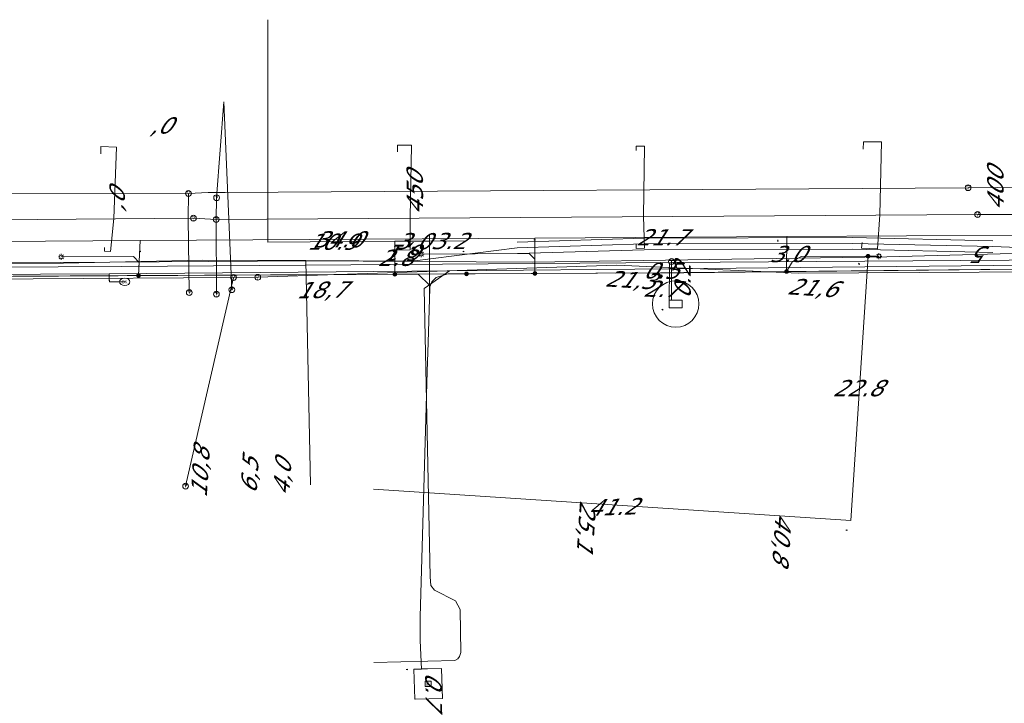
# Model space of a CAD drawing. Header units: metres. Extents: x 124576 to 133557, y 395865 to 402386.
# Tile 204 of 256: x 127445 to 127530, y 401808 to 401867. Entities that reach past the tile are written whole.
import ezdxf
from ezdxf.enums import TextEntityAlignment as Align

# ---------------------------------------------------------------- set-up
doc = ezdxf.new("R2010")
doc.units = ezdxf.units.M
doc.header["$MEASUREMENT"] = 0
for name, color, linetype, lineweight, true_color in [('LG_Datatransport_KPN_BV', 3, 'Continuous', 13, 0x00ff00), ('LG_Datatransport_Tele2_Nederland_BV', 3, 'Continuous', 13, 0x00ff00), ('LG_Gas_Hoge_Druk', 7, 'Continuous', 13, 0xff9b00), ('LG_Gas_Hoge_Druk_Enexis_Netbeheer_BV', 7, 'Continuous', 13, 0xff9b00), ('LG_Gas_Hoge_Druk_P_Enexis_Netbeheer_BV', 7, 'Continuous', 13, 0xff9b00), ('LG_Gas_Lage_Druk', 7, 'Continuous', 13, 0xffdc7d), ('LG_Gas_Lage_Druk_P_Enexis_Netbeheer_BV', 7, 'Continuous', 13, 0xffdc7d), ('LG_Laag_Spanning', 7, 'Continuous', 13, 0x960000), ('LG_Laag_Spanning_Enexis_Netbeheer_BV', 7, 'Continuous', 13, 0x960000), ('LG_Midden_Spanning', 7, 'Continuous', 13, 0xd20000), ('LG_Midden_Spanning_Enexis_Netbeheer_BV', 7, 'Continuous', 13, 0xd20000), ('LG_Riool_Vrij_Verval_Gemeente_Tilburg_Ruimtelijke_Uitvoering', 7, 'Continuous', 13, 0xca00a0), ('LG_unet-4_Brabant_Water', 5, 'Continuous', 13, 0x0000ff)]:
    doc.layers.add(name, color=color, linetype=linetype, lineweight=lineweight, true_color=true_color)
for name, color, linetype, lineweight in [('LG_Datatransport_P_KPN_BV', 7, 'Continuous', 0), ('LG_Laag_Spanning_P_Enexis_Netbeheer_BV', 7, 'Continuous', 0), ('LG_Midden_Spanning_P_Enexis_Netbeheer_BV', 7, 'Continuous', 0), ('LG_n00003_Spitters_Electrotechniek_BV', 7, 'Continuous', 13), ('LG_Riool_Vrij_Verval_P_Gemeente_Tilburg_Ruimtelijke_Uitvoering', 7, 'Continuous', 0), ('LG_unet-4_P_Brabant_Water', 7, 'Continuous', 0), ('MV_Datatransport', 7, 'Continuous', 0), ('MV_Gas_Hoge_Druk', 7, 'Continuous', 0), ('MV_Gas_Hoge_Druk_lijn', 7, 'Continuous', 0), ('MV_Gas_Hoge_Druk_pijl', 7, 'Continuous', 0), ('MV_Laag_Spanning', 7, 'Continuous', 0), ('MV_Laag_Spanning_lijn', 7, 'Continuous', 0), ('MV_Laag_Spanning_pijl', 7, 'Continuous', 0), ('MV_Midden_Spanning', 7, 'Continuous', 0), ('MV_Midden_Spanning_lijn', 7, 'Continuous', 0), ('MV_Midden_Spanning_pijl', 7, 'Continuous', 0), ('MV_unet-4', 7, 'Continuous', 0)]:
    doc.layers.add(name, color=color, linetype=linetype, lineweight=lineweight)
doc.styles.add('Klic_Annotatie', font='verdanai.ttf', dxfattribs={"oblique": 20, "height": 1.4})
doc.styles.add('Style-Arial', font='arial.ttf')
doc.styles.add('Style-Arial Narrow', font='ARIALN.TTF')

# ---------------------------------------------------------------- blocks, each defined once
blk = doc.blocks.new('Mof')
at = {"layer": 'LG_Laag_Spanning_P_Enexis_Netbeheer_BV'}
h = blk.add_hatch(color=256, dxfattribs=at)
edge = h.paths.add_edge_path()
edge.add_arc((0, 0), 2, 0, 360)
blk = doc.blocks.new('Mof_1')
at = {"layer": 'LG_Midden_Spanning_P_Enexis_Netbeheer_BV'}
h = blk.add_hatch(color=256, dxfattribs=at)
edge = h.paths.add_edge_path()
edge.add_arc((0, 0), 2, 0, 360)
blk = doc.blocks.new('Streetlight')
at = {"layer": 'LG_Laag_Spanning_P_Enexis_Netbeheer_BV'}
for p, q in [((-1.77, 1.77), (-1.06, 1.06)), ((0, 2.5), (0, 1.5)), ((1.77, 1.77), (1.06, 1.06)), ((-1.06, -1.06), (-1.77, -1.77)), ((0, -1.5), (0, -2.5)), ((1.06, -1.06), (1.77, -1.77))]:
    blk.add_line(p, q, dxfattribs=at)
at = {"layer": 'LG_Laag_Spanning_P_Enexis_Netbeheer_BV', "flags": 128}
for points in [[(-2.5, 0), (-1.5, 0)], [(1.5, 0), (2.5, 0)]]:
    blk.add_lwpolyline(points, dxfattribs=at)
at = {"layer": 'LG_Laag_Spanning_P_Enexis_Netbeheer_BV'}
blk.add_circle((0, 0), 1.5, dxfattribs=at)
blk = doc.blocks.new('Tstuk_1')
at = {"layer": 'LG_Gas_Hoge_Druk_P_Enexis_Netbeheer_BV'}
for p, q in [((-2.28, 1.77), (2.28, 1.77)), ((0, -1.77), (0, 1.77))]:
    blk.add_line(p, q, dxfattribs=at)
blk.add_circle((0, 0.73), 2.5, dxfattribs=at)
blk = doc.blocks.new('Afsluiter_1')
at = {"layer": 'LG_Gas_Hoge_Druk_P_Enexis_Netbeheer_BV'}
blk.add_line((0, -2.5), (0, 2.5), dxfattribs=at)
at = {"layer": 'LG_Gas_Hoge_Druk_P_Enexis_Netbeheer_BV', "extrusion": (0, 0, -1)}
blk.add_solid([(0.25, 2.5), (-0.25, 2.5), (0.25, -2.5), (-0.25, -2.5)], dxfattribs=at)
blk = doc.blocks.new('m_pijl')
at = {"layer": 'MV_Laag_Spanning_pijl'}
blk.add_hatch(color=7, dxfattribs=at).paths.add_polyline_path([(-1, -0.33), (-1, 0), (-1, 0.33), (0, 0)])
at = {"layer": 'MV_Laag_Spanning_pijl', "flags": 128}
blk.add_lwpolyline([(-1, 0), (-1, 0.33), (0, 0), (-1, -0.33), (-1, 0)], close=True, dxfattribs=at)
blk = doc.blocks.new('m_pijl_1')
at = {"layer": 'MV_Midden_Spanning_pijl'}
blk.add_hatch(color=7, dxfattribs=at).paths.add_polyline_path([(-1, -0.33), (-1, 0), (-1, 0.33), (0, 0)])
at = {"layer": 'MV_Midden_Spanning_pijl', "flags": 128}
blk.add_lwpolyline([(-1, 0), (-1, 0.33), (0, 0), (-1, -0.33), (-1, 0)], close=True, dxfattribs=at)
blk = doc.blocks.new('m_pijl_3')
at = {"layer": 'MV_Gas_Hoge_Druk_pijl'}
blk.add_hatch(color=7, dxfattribs=at).paths.add_polyline_path([(-1, -0.33), (-1, 0), (-1, 0.33), (0, 0)])
at = {"layer": 'MV_Gas_Hoge_Druk_pijl', "flags": 128}
blk.add_lwpolyline([(-1, 0), (-1, 0.33), (0, 0), (-1, -0.33), (-1, 0)], close=True, dxfattribs=at)
blk = doc.blocks.new('Klantstation')
at = {"layer": 'LG_Laag_Spanning_P_Enexis_Netbeheer_BV', "flags": 128}
blk.add_lwpolyline([(-2.5, -2.31), (2.5, -2.31), (2.5, 2.31), (-2.5, 2.31), (-2.5, -2.31)], close=True, dxfattribs=at)
at = {"layer": 'LG_Laag_Spanning_P_Enexis_Netbeheer_BV', "color": 7, "linetype": 'Continuous', "style": 'Style-Arial Narrow'}
blk.add_text('K', height=3.5, dxfattribs=at).set_placement((0, 0), align=Align.MIDDLE_CENTER)
blk = doc.blocks.new('Klantstation_1')
at = {"layer": 'LG_Midden_Spanning_P_Enexis_Netbeheer_BV', "flags": 128}
blk.add_lwpolyline([(-2.5, -2.31), (2.5, -2.31), (2.5, 2.31), (-2.5, 2.31), (-2.5, -2.31)], close=True, dxfattribs=at)
at = {"layer": 'LG_Midden_Spanning_P_Enexis_Netbeheer_BV', "color": 7, "linetype": 'Continuous', "style": 'Style-Arial Narrow'}
blk.add_text('K', height=3.5, dxfattribs=at).set_placement((0, 0), align=Align.MIDDLE_CENTER)
blk = doc.blocks.new('FireHydrant')
at = {"layer": 'LG_unet-4_P_Brabant_Water'}
blk.add_ellipse((0, 0), major_axis=(4.45, 0), ratio=0.727642, dxfattribs=at)
at = {"layer": 'LG_unet-4_P_Brabant_Water', "style": 'Style-Arial'}
blk.add_text('BK', height=2.5, dxfattribs=at).set_placement((0, 0), align=Align.MIDDLE_CENTER)
blk = doc.blocks.new('Afsluiter_2')
at = {"layer": 'LG_unet-4_P_Brabant_Water'}
blk.add_line((0, -2.5), (0, 2.5), dxfattribs=at)
blk.add_solid([(-0.25, 2.5), (0.25, 2.5), (-0.25, -2.5), (0.25, -2.5)], dxfattribs=at)
blk = doc.blocks.new('Onbekend_2')
at = {"layer": 'LG_Riool_Vrij_Verval_P_Gemeente_Tilburg_Ruimtelijke_Uitvoering'}
blk.add_hatch(color=256, dxfattribs=at).paths.add_polyline_path([(-0.25, -1.07, -0.262633), (0.23, 0.15), (0.59, 0.47, 0.379827), (0.7, 1.26), (0.69, 1.26, 0.228508), (-0.03, 1.53), (-0.03, 1.52, 0.459053), (-0.82, 0.79), (-1.29, 0.85, -0.414214), (-0.08, 2, -0.243799), (1.09, 1.52, -0.379827), (0.9, 0.11), (0.54, -0.2, 0.262633), (0.23, -1.08), (-0.17, -1.07)])
blk.add_circle((0, 0), 2.5, dxfattribs=at)
at = {"layer": 'LG_Riool_Vrij_Verval_P_Gemeente_Tilburg_Ruimtelijke_Uitvoering', "extrusion": (0, 0, -1)}
blk.add_solid([(0.34, -2.06), (-0.21, -2.06), (0.34, -1.51), (-0.21, -1.51)], dxfattribs=at)
blk = doc.blocks.new('Onbekend_3')
at = {"layer": 'LG_Datatransport_P_KPN_BV'}
blk.add_hatch(color=256, dxfattribs=at).paths.add_polyline_path([(-0.25, -1.07, -0.262633), (0.23, 0.15), (0.59, 0.47, 0.379827), (0.7, 1.26), (0.69, 1.26, 0.228508), (-0.03, 1.53), (-0.03, 1.52, 0.459053), (-0.82, 0.79), (-1.29, 0.85, -0.414214), (-0.08, 2, -0.243799), (1.09, 1.52, -0.379827), (0.9, 0.11), (0.54, -0.2, 0.262633), (0.23, -1.08), (-0.17, -1.07)])
blk.add_circle((0, 0), 2.5, dxfattribs=at)
at = {"layer": 'LG_Datatransport_P_KPN_BV', "extrusion": (0, 0, -1)}
blk.add_solid([(0.34, -2.06), (-0.21, -2.06), (0.34, -1.51), (-0.21, -1.51)], dxfattribs=at)

msp = doc.modelspace()

# ---------------------------------------------------------------- linework, layer by layer
at = {"layer": 'LG_Datatransport_KPN_BV'}
for p, q in [((127463.128, 401844.768), (127458.995, 401826.798)), ((127465.21, 401844.782), (127463.128, 401844.768))]:
    msp.add_line(p, q, dxfattribs=at)
at = {"layer": 'LG_Datatransport_KPN_BV', "flags": 128}
for points in [[(127463.128, 401844.768), (127428.573, 401844.541), (127403.874, 401845.088), (127402.964, 401845.792), (127381.78, 401845.621), (127378.202, 401845.73), (127376.156, 401845.048), (127299.089, 401843.686)], [(127568.814, 401845.466), (127511.804, 401845.14), (127496.116, 401845.82), (127465.21, 401844.782)]]:
    msp.add_lwpolyline(points, dxfattribs=at)
at = {"layer": 'LG_Datatransport_Tele2_Nederland_BV', "flags": 128}
msp.add_lwpolyline([(127419.477, 401845.888), (127448.259, 401846.063), (127469.401, 401846.198), (127488.911, 401846.087), (127519.399, 401846.551), (127535.682, 401846.985), (127542.408, 401847.001)], dxfattribs=at)
at = {"layer": 'LG_Gas_Hoge_Druk', "flags": 128}
msp.add_lwpolyline([(127501.754, 401842.165), (127501.755, 401842.165), (127501.757, 401842.165), (127501.758, 401842.166), (127501.759, 401842.166), (127501.76, 401842.167), (127501.761, 401842.168), (127501.762, 401842.169), (127501.763, 401842.17), (127501.763, 401842.171), (127501.764, 401842.172), (127501.764, 401842.173), (127501.764, 401842.175), (127501.778, 401842.815), (127501.778, 401842.816), (127501.778, 401842.817), (127501.777, 401842.819), (127501.777, 401842.82), (127501.776, 401842.821), (127501.775, 401842.822), (127501.774, 401842.823), (127501.773, 401842.823), (127501.772, 401842.824), (127501.771, 401842.824), (127501.77, 401842.825), (127501.769, 401842.825), (127501.768, 401842.825), (127500.657, 401842.82), (127500.656, 401842.82), (127500.654, 401842.82), (127500.653, 401842.819), (127500.652, 401842.819), (127500.651, 401842.818), (127500.65, 401842.817), (127500.649, 401842.816), (127500.648, 401842.815), (127500.648, 401842.814), (127500.647, 401842.813), (127500.647, 401842.812), (127500.647, 401842.81), (127500.641, 401842.161), (127500.641, 401842.16), (127500.641, 401842.159), (127500.642, 401842.157), (127500.642, 401842.156), (127500.643, 401842.155), (127500.644, 401842.154), (127500.645, 401842.153), (127500.646, 401842.153), (127500.647, 401842.152), (127500.648, 401842.152), (127500.649, 401842.151), (127500.65, 401842.151), (127500.651, 401842.151), (127501.754, 401842.165)], dxfattribs=at)
at = {"layer": 'LG_Gas_Hoge_Druk_Enexis_Netbeheer_BV'}
for p, q in [((127500.853, 401845.556), (127500.849, 401846.066)), ((127500.844, 401842.811), (127500.853, 401845.556))]:
    msp.add_line(p, q, dxfattribs=at)
at = {"layer": 'LG_Gas_Hoge_Druk_Enexis_Netbeheer_BV', "flags": 128}
for points in [[(127500.849, 401846.066), (127500.901, 401846.066), (127542.361, 401846.335), (127547.941, 401847.217), (127554.728, 401847.42), (127560.648, 401846.787), (127612.648, 401846.857), (127665, 401847.233), (127713.656, 401847.517), (127759.419, 401847.841), (127763.595, 401847.75), (127816.124, 401848.129), (127864.468, 401848.047), (127896.189, 401848.399), (127897.226, 401848.41), (127898.302, 401848.417)], [(127363.191, 401845.201), (127393.253, 401845.385), (127453.501, 401845.714), (127500.849, 401846.066)]]:
    msp.add_lwpolyline(points, dxfattribs=at)
at = {"layer": 'LG_Gas_Hoge_Druk_P_Enexis_Netbeheer_BV'}
msp.add_circle((127501.209, 401842.488), 2, dxfattribs=at)
at = {"layer": 'LG_Gas_Lage_Druk', "flags": 128}
msp.add_lwpolyline([(127501.754, 401842.165), (127501.755, 401842.165), (127501.757, 401842.165), (127501.758, 401842.166), (127501.759, 401842.166), (127501.76, 401842.167), (127501.761, 401842.168), (127501.762, 401842.169), (127501.763, 401842.17), (127501.763, 401842.171), (127501.764, 401842.172), (127501.764, 401842.173), (127501.764, 401842.175), (127501.778, 401842.815), (127501.778, 401842.816), (127501.778, 401842.817), (127501.777, 401842.819), (127501.777, 401842.82), (127501.776, 401842.821), (127501.775, 401842.822), (127501.774, 401842.823), (127501.773, 401842.823), (127501.772, 401842.824), (127501.771, 401842.824), (127501.77, 401842.825), (127501.769, 401842.825), (127501.768, 401842.825), (127500.657, 401842.82), (127500.656, 401842.82), (127500.654, 401842.82), (127500.653, 401842.819), (127500.652, 401842.819), (127500.651, 401842.818), (127500.65, 401842.817), (127500.649, 401842.816), (127500.648, 401842.815), (127500.648, 401842.814), (127500.647, 401842.813), (127500.647, 401842.812), (127500.647, 401842.81), (127500.641, 401842.161), (127500.641, 401842.16), (127500.641, 401842.159), (127500.642, 401842.157), (127500.642, 401842.156), (127500.643, 401842.155), (127500.644, 401842.154), (127500.645, 401842.153), (127500.646, 401842.153), (127500.647, 401842.152), (127500.648, 401842.152), (127500.649, 401842.151), (127500.65, 401842.151), (127500.651, 401842.151), (127501.754, 401842.165)], dxfattribs=at)
at = {"layer": 'LG_Gas_Lage_Druk_P_Enexis_Netbeheer_BV'}
msp.add_circle((127501.209, 401842.488), 2, dxfattribs=at)
at = {"layer": 'LG_Laag_Spanning', "flags": 128}
msp.add_lwpolyline([(127481.113, 401808.511), (127481.115, 401808.511), (127481.116, 401808.511), (127481.117, 401808.512), (127481.118, 401808.512), (127481.119, 401808.513), (127481.12, 401808.514), (127481.121, 401808.515), (127481.122, 401808.516), (127481.122, 401808.517), (127481.123, 401808.518), (127481.123, 401808.519), (127481.123, 401808.521), (127481.048, 401811.073), (127481.048, 401811.075), (127481.048, 401811.076), (127481.047, 401811.077), (127481.047, 401811.078), (127481.046, 401811.079), (127481.045, 401811.08), (127481.044, 401811.081), (127481.043, 401811.082), (127481.042, 401811.082), (127481.041, 401811.083), (127481.039, 401811.083), (127481.038, 401811.083), (127478.652, 401811.05), (127478.651, 401811.05), (127478.649, 401811.05), (127478.648, 401811.049), (127478.647, 401811.049), (127478.646, 401811.048), (127478.645, 401811.047), (127478.644, 401811.046), (127478.643, 401811.045), (127478.643, 401811.044), (127478.642, 401811.043), (127478.642, 401811.042), (127478.642, 401811.04), (127478.642, 401811.04), (127478.748, 401808.46), (127478.748, 401808.458), (127478.748, 401808.457), (127478.749, 401808.456), (127478.749, 401808.455), (127478.75, 401808.454), (127478.751, 401808.453), (127478.752, 401808.452), (127478.753, 401808.451), (127478.754, 401808.451), (127478.755, 401808.45), (127478.757, 401808.45), (127478.758, 401808.45), (127481.113, 401808.511)], dxfattribs=at)
at = {"layer": 'LG_Laag_Spanning_Enexis_Netbeheer_BV'}
msp.add_line((127517.771, 401846.602), (127518.705, 401846.605), dxfattribs=at)
at = {"layer": 'LG_Laag_Spanning_Enexis_Netbeheer_BV', "flags": 128}
for points in [[(127619.433, 401846.052), (127613.527, 401846.005), (127611.527, 401845.999), (127609.565, 401846.002), (127580.265, 401846.05), (127561.923, 401846.08), (127559.93, 401846.2), (127555.716, 401846.701), (127553.723, 401846.81), (127553.453, 401846.808), (127551.979, 401846.794), (127551.968, 401846.794), (127549.079, 401846.768), (127547.099, 401846.56), (127545.68, 401846.273), (127543.411, 401845.813), (127541.431, 401845.604), (127510.761, 401845.281), (127501.908, 401845.188), (127499.908, 401845.173), (127489.085, 401845.116), (127454.944, 401844.937), (127424.185, 401844.751)], [(127454.944, 401844.937), (127454.991, 401846.067), (127454.512, 401846.565), (127448.291, 401846.548)], [(127489.085, 401845.116), (127489.079, 401846.331), (127488.576, 401846.829), (127479.298, 401846.78)], [(127510.761, 401845.281), (127511.257, 401846.15), (127512.005, 401846.586), (127517.771, 401846.602)], [(127355.749, 401844.366), (127489.085, 401845.116), (127454.944, 401844.937), (127424.185, 401844.751)], [(127541.431, 401845.604), (127510.761, 401845.281), (127501.908, 401845.188), (127510.761, 401845.281), (127501.908, 401845.188), (127499.908, 401845.173), (127489.085, 401845.116), (127454.944, 401844.937), (127424.185, 401844.751)]]:
    msp.add_lwpolyline(points, dxfattribs=at)
at = {"layer": 'LG_Midden_Spanning', "flags": 128}
msp.add_lwpolyline([(127481.113, 401808.511), (127481.115, 401808.511), (127481.116, 401808.511), (127481.117, 401808.512), (127481.118, 401808.512), (127481.119, 401808.513), (127481.12, 401808.514), (127481.121, 401808.515), (127481.122, 401808.516), (127481.122, 401808.517), (127481.123, 401808.518), (127481.123, 401808.519), (127481.123, 401808.521), (127481.048, 401811.073), (127481.048, 401811.075), (127481.048, 401811.076), (127481.047, 401811.077), (127481.047, 401811.078), (127481.046, 401811.079), (127481.045, 401811.08), (127481.044, 401811.081), (127481.043, 401811.082), (127481.042, 401811.082), (127481.041, 401811.083), (127481.039, 401811.083), (127481.038, 401811.083), (127479.323, 401811.059), (127478.652, 401811.05), (127478.651, 401811.05), (127478.649, 401811.05), (127478.648, 401811.049), (127478.647, 401811.049), (127478.646, 401811.048), (127478.645, 401811.047), (127478.644, 401811.046), (127478.643, 401811.045), (127478.643, 401811.044), (127478.642, 401811.043), (127478.642, 401811.042), (127478.642, 401811.04), (127478.642, 401811.04), (127478.748, 401808.46), (127478.748, 401808.458), (127478.748, 401808.457), (127478.749, 401808.456), (127478.749, 401808.455), (127478.75, 401808.454), (127478.751, 401808.453), (127478.752, 401808.452), (127478.753, 401808.451), (127478.754, 401808.451), (127478.755, 401808.45), (127478.757, 401808.45), (127478.758, 401808.45), (127481.113, 401808.511)], dxfattribs=at)
at = {"layer": 'LG_Midden_Spanning_Enexis_Netbeheer_BV', "flags": 128}
for points in [[(127483.189, 401845.08), (127499.904, 401845.162), (127501.904, 401845.178), (127541.435, 401845.608), (127543.416, 401845.813), (127547.093, 401846.541), (127549.074, 401846.748), (127553.7, 401846.808), (127555.694, 401846.708), (127559.919, 401846.225), (127561.913, 401846.11), (127604.98, 401846.012)], [(127483.189, 401845.08), (127499.904, 401845.162), (127501.904, 401845.178), (127541.435, 401845.608), (127543.416, 401845.813), (127547.093, 401846.541), (127549.074, 401846.748), (127553.7, 401846.808), (127555.694, 401846.708), (127559.919, 401846.225), (127561.913, 401846.11), (127604.98, 401846.012)], [(127477.023, 401845.05), (127455.954, 401844.947), (127453.954, 401844.936), (127394.994, 401844.588), (127392.994, 401844.575), (127356.268, 401844.301)], [(127477.023, 401845.05), (127455.954, 401844.947), (127453.954, 401844.936), (127394.994, 401844.588), (127392.994, 401844.575), (127356.268, 401844.301)], [(127479.323, 401811.049), (127479.213, 401813.511), (127479.197, 401815.51), (127479.198, 401815.546), (127479.697, 401832.627), (127479.815, 401836.678), (127479.888, 401839.172), (127480.024, 401843.842), (127480.026, 401843.897), (127480.025, 401844.065), (127479.02, 401845.06), (127478.93, 401845.059), (127477.023, 401845.05), (127478.93, 401845.059), (127477.023, 401845.05)], [(127480.026, 401843.897), (127480.025, 401844.065), (127479.02, 401845.06), (127478.93, 401845.059), (127477.023, 401845.05)], [(127479.323, 401811.049), (127479.213, 401813.511), (127479.197, 401815.51), (127479.198, 401815.546), (127479.697, 401832.627), (127479.815, 401836.678), (127479.888, 401839.172), (127480.024, 401843.842), (127480.026, 401843.897), (127480.028, 401843.96), (127480.192, 401844.406), (127480.555, 401844.745), (127480.572, 401844.757), (127481.571, 401845.072), (127483.189, 401845.08)], [(127480.026, 401843.897), (127480.028, 401843.96), (127480.192, 401844.406), (127480.555, 401844.745), (127480.572, 401844.757), (127481.571, 401845.072), (127483.189, 401845.08)], [(127479.323, 401811.049), (127479.213, 401813.511), (127479.197, 401815.51), (127479.198, 401815.546), (127479.697, 401832.627), (127479.815, 401836.678), (127479.888, 401839.172), (127480.024, 401843.842), (127480.026, 401843.897)]]:
    msp.add_lwpolyline(points, dxfattribs=at)
at = {"layer": 'LG_n00003_Spitters_Electrotechniek_BV'}
for p, q in [((127487.544, 401847.82), (127498.482, 401848.16)), ((127498.49, 401847.66), (127487.56, 401847.32)), ((127487.56, 401847.32), (127498.49, 401847.66)), ((127498.482, 401848.16), (127516.445, 401848.2)), ((127516.44, 401847.7), (127498.49, 401847.66)), ((127498.49, 401847.66), (127516.44, 401847.7)), ((127528.52, 401847.43), (127516.44, 401847.7)), ((127516.44, 401847.7), (127528.52, 401847.43)), ((127516.445, 401848.2), (127528.531, 401847.93)), ((127534.848, 401847.211), (127528.52, 401847.43)), ((127528.52, 401847.43), (127534.848, 401847.211)), ((127487.56, 401847.32), (127478.508, 401846.172)), ((127478.508, 401846.172), (127487.56, 401847.32)), ((127487.576, 401846.82), (127498.498, 401847.16)), ((127498.498, 401847.16), (127516.435, 401847.2)), ((127516.435, 401847.2), (127528.509, 401846.93)), ((127448.479, 401845.99), (127430.418, 401845.914)), ((127430.418, 401845.914), (127448.479, 401845.99)), ((127460.475, 401846.265), (127448.479, 401845.99)), ((127448.479, 401845.99), (127460.475, 401846.265)), ((127460.475, 401846.265), (127469.344, 401846.219)), ((127469.344, 401846.219), (127460.475, 401846.265)), ((127460.475, 401846.265), (127469.344, 401846.219)), ((127460.475, 401846.265), (127469.344, 401846.219)), ((127469.344, 401846.219), (127469.766, 401826.901)), ((127478.508, 401846.172), (127469.344, 401846.219)), ((127469.344, 401846.219), (127478.508, 401846.172)), ((127469.344, 401846.219), (127469.766, 401826.901))]:
    msp.add_line(p, q, dxfattribs=at)
at = {"layer": 'LG_Riool_Vrij_Verval_Gemeente_Tilburg_Ruimtelijke_Uitvoering'}
for p, q in [((127462.3, 401859.9), (127461.67, 401851.64)), ((127462.3, 401859.9), (127462.98, 401843.71)), ((127566.76, 401852.78), (127526.39, 401852.5)), ((127459.24, 401852), (127408.73, 401851.95)), ((127461.63, 401849.77), (127461.67, 401851.64)), ((127527.21, 401850.19), (127461.63, 401849.77)), ((127551.38, 401850.27), (127527.21, 401850.19)), ((127409.72, 401849.49), (127459.67, 401849.87)), ((127461.63, 401849.77), (127459.67, 401849.87)), ((127461.63, 401849.77), (127461.65, 401843.33))]:
    msp.add_line(p, q, dxfattribs=at)
at = {"layer": 'LG_Riool_Vrij_Verval_Gemeente_Tilburg_Ruimtelijke_Uitvoering', "flags": 128}
for points in [[(127451.681, 401855.414), (127451.706, 401856.044), (127453.054, 401855.977), (127452.823, 401849.839), (127452.532, 401847), (127452.011, 401847.035), (127452.011, 401847.355)], [(127477.248, 401855.577), (127477.256, 401856.156), (127478.458, 401856.17), (127478.332, 401849.937), (127478.342, 401847.15), (127477.281, 401847.129), (127477.306, 401847.521)], [(127497.81, 401855.704), (127497.815, 401856.084), (127498.512, 401856.073), (127498.42, 401850.032), (127498.51, 401847.291), (127497.807, 401847.265), (127497.8, 401847.651)], [(127517.353, 401855.824), (127517.382, 401856.458), (127518.931, 401856.443), (127518.777, 401850.165), (127518.602, 401847.233), (127517.202, 401847.294), (127517.258, 401847.774)], [(127526.39, 401852.5), (127462.41, 401852.09), (127460.93, 401852.08), (127459.24, 401852)], [(127459.24, 401852), (127459.23, 401849.87), (127459.31, 401843.47)]]:
    msp.add_lwpolyline(points, dxfattribs=at)
at = {"layer": 'LG_unet-4_Brabant_Water'}
for p, q in [((127452.41, 401845.09), (127452.4, 401844.72)), ((127452.86, 401844.39), (127453.15, 401844.39)), ((127453.75, 401844.39), (127453.15, 401844.39))]:
    msp.add_line(p, q, dxfattribs=at)
at = {"layer": 'LG_unet-4_Brabant_Water', "flags": 128}
for points in [[(127562.31, 401846.17), (127560.73, 401846.32), (127559, 401846.52), (127554.72, 401847.04), (127547.94, 401846.85), (127542.42, 401845.93), (127500.86, 401845.51), (127481.73, 401845.35), (127452.41, 401845.09)], [(127452.41, 401845.09), (127393.3, 401844.8), (127353.44, 401844.37)], [(127475.21, 401811.61), (127482.18, 401811.78), (127482.45, 401811.92), (127482.59, 401812.13), (127482.7, 401812.47), (127482.65, 401816.16), (127482.23, 401816.93), (127480.44, 401817.85), (127480.11, 401818.25), (127480.05, 401819), (127479.54, 401843.81), (127481.73, 401845.35)], [(127452.4, 401844.72), (127452.44, 401844.38), (127452.86, 401844.39)]]:
    msp.add_lwpolyline(points, dxfattribs=at)
at = {"layer": 'MV_Gas_Hoge_Druk_lijn'}
msp.add_line((127500.682, 401845.558), (127500.853, 401845.556), dxfattribs=at)
at = {"layer": 'MV_Gas_Hoge_Druk_pijl'}
for p, q in [((127500.682, 401845.558), (127500.687, 401846.065)), ((127500.657, 401842.815), (127500.682, 401845.558)), ((127500.844, 401842.815), (127500.657, 401842.815))]:
    msp.add_line(p, q, dxfattribs=at)
at = {"layer": 'MV_Laag_Spanning_lijn'}
for p, q in [((127455.07, 401847.942), (127454.944, 401844.937)), ((127489.069, 401848.157), (127489.085, 401845.116))]:
    msp.add_line(p, q, dxfattribs=at)
at = {"layer": 'MV_Laag_Spanning_pijl'}
for p, q in [((127510.769, 401848.294), (127489.069, 401848.157)), ((127510.761, 401845.281), (127510.769, 401848.294)), ((127510.769, 401848.294), (127551.968, 401848.555)), ((127455.07, 401847.942), (127424.17, 401847.746)), ((127489.069, 401848.157), (127455.07, 401847.942)), ((127516.279, 401823.851), (127517.771, 401846.602)), ((127475.167, 401826.547), (127516.279, 401823.851))]:
    msp.add_line(p, q, dxfattribs=at)
at = {"layer": 'MV_Midden_Spanning_lijn'}
for p, q in [((127466.083, 401866.968), (127466.084, 401847.816)), ((127479.996, 401842.877), (127479.996, 401848.37))]:
    msp.add_line(p, q, dxfattribs=at)
at = {"layer": 'MV_Midden_Spanning_pijl'}
for p, q in [((127466.084, 401847.816), (127477.023, 401847.881)), ((127477.023, 401847.881), (127479.996, 401847.898)), ((127477.023, 401847.881), (127477.023, 401845.05)), ((127479.996, 401847.898), (127483.189, 401847.915)), ((127479.323, 401811.049), (127478.653, 401811.04))]:
    msp.add_line(p, q, dxfattribs=at)

# ---------------------------------------------------------------- block references
at = {"layer": 'LG_Datatransport_P_KPN_BV', "xscale": 0.1, "yscale": 0.1, "zscale": 0.1}
for p in [(127463.128, 401844.768), (127463.128, 401844.768), (127463.128, 401844.768), (127465.21, 401844.782), (127465.21, 401844.782), (127458.995, 401826.798)]:
    msp.add_blockref('Onbekend_3', p, dxfattribs=at)
at = {"layer": 'LG_Gas_Hoge_Druk_P_Enexis_Netbeheer_BV', "xscale": 0.1, "yscale": 0.1, "zscale": 0.1}
msp.add_blockref('Tstuk_1', (127500.849, 401846.066), dxfattribs=at)
at = {"layer": 'LG_Gas_Hoge_Druk_P_Enexis_Netbeheer_BV', "xscale": 0.1, "yscale": 0.1, "zscale": 0.1, "rotation": 90}
msp.add_blockref('Afsluiter_1', (127500.853, 401845.556), dxfattribs=at)
at = {"layer": 'LG_Laag_Spanning_P_Enexis_Netbeheer_BV', "xscale": 0.1, "yscale": 0.1, "zscale": 0.1, "rotation": 180}
for p in [(127448.291, 401846.548), (127479.298, 401846.78)]:
    msp.add_blockref('Streetlight', p, dxfattribs=at)
at = {"layer": 'LG_Laag_Spanning_P_Enexis_Netbeheer_BV', "xscale": 0.1, "yscale": 0.1, "zscale": 0.1}
for name, p in [('Mof', (127517.771, 401846.602)), ('Streetlight', (127518.705, 401846.605)), ('Mof', (127454.944, 401844.937)), ('Mof', (127489.085, 401845.116)), ('Mof', (127510.761, 401845.281)), ('Klantstation', (127479.883, 401809.767))]:
    msp.add_blockref(name, p, dxfattribs=at)
at = {"layer": 'LG_Midden_Spanning_P_Enexis_Netbeheer_BV', "xscale": 0.1, "yscale": 0.1, "zscale": 0.1}
for name, p in [('Mof_1', (127477.023, 401845.05)), ('Mof_1', (127483.189, 401845.08)), ('Klantstation_1', (127479.883, 401809.767))]:
    msp.add_blockref(name, p, dxfattribs=at)
at = {"layer": 'LG_Riool_Vrij_Verval_P_Gemeente_Tilburg_Ruimtelijke_Uitvoering', "xscale": 0.1, "yscale": 0.1, "zscale": 0.1}
for p in [(127526.39, 401852.5), (127459.24, 401852), (127461.67, 401851.64), (127459.67, 401849.87), (127461.63, 401849.77), (127527.21, 401850.19), (127459.31, 401843.47), (127461.65, 401843.33), (127462.98, 401843.71)]:
    msp.add_blockref('Onbekend_2', p, dxfattribs=at)
at = {"layer": 'LG_unet-4_P_Brabant_Water', "xscale": 0.1, "yscale": 0.1, "zscale": 0.1}
for name, p in [('Afsluiter_2', (127452.4, 401844.72)), ('FireHydrant', (127453.75, 401844.39))]:
    msp.add_blockref(name, p, dxfattribs=at)
at = {"layer": 'MV_Gas_Hoge_Druk_pijl', "xscale": 0.1, "yscale": 0.1, "zscale": 0.1}
for p, rotation in [((127500, 401846), 89), ((127500, 401845), 89), ((127500, 401842), 180)]:
    msp.add_blockref('m_pijl_3', p, dxfattribs=dict(at, rotation=rotation))
at = {"layer": 'MV_Laag_Spanning_pijl'}
for p, xscale, yscale, zscale, rotation in [((127489, 401848), 0.1, 0.1, 0.1, 181), ((127510, 401848), 0.1, 0.1, 0.1, 89), ((127455, 401847), 0.1, 0.1, 0.1, 181), ((127517, 401846), 0.09999999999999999, 0.09999999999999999, 0.09999999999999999, 86), ((127516, 401823), 0.1, 0.1, 0.1, 357)]:
    msp.add_blockref('m_pijl', p, dxfattribs=dict(at, xscale=xscale, yscale=yscale, zscale=zscale, rotation=rotation))
at = {"layer": 'MV_Midden_Spanning_pijl', "xscale": 0.1, "yscale": 0.1, "zscale": 0.1}
for p in [(127477, 401847), (127479, 401847), (127483, 401847)]:
    msp.add_blockref('m_pijl_1', p, dxfattribs=at)
for p, rotation in [((127477, 401845), 270), ((127478, 401811), 181)]:
    msp.add_blockref('m_pijl_1', p, dxfattribs=dict(at, rotation=rotation))

# ---------------------------------------------------------------- texts
at = {"layer": 'MV_Datatransport', "style": 'Klic_Annotatie', "oblique": 20}
for s, rotation, p in [('450', 90.4, (127478.742, 401851.949)), ('400', 90.4, (127528.741, 401852.316)), ('6,1', 180.3, (127478.381, 401846.892)), ('5', 180.4, (127527.78, 401846.71)), ('21,3', 356.4, (127497.22, 401844.569)), ('18,7', 1, (127470.621, 401843.701)), ('21,6', 356.4, (127512.908, 401843.889)), ('10,8', 86.4, (127460.247, 401827.902)), ('6,5', 86.4, (127464.5, 401827.636)), ('4,0', 86.4, (127467.314, 401827.461)), ('25,1', 266.4, (127493.536, 401823.457)), ('40,8', 266.4, (127510.383, 401822.405))]:
    msp.add_text(s, height=1.4, rotation=rotation, dxfattribs=at).set_placement(p, align=Align.MIDDLE_CENTER)
at = {"layer": 'MV_Gas_Hoge_Druk', "style": 'Klic_Annotatie', "oblique": 20}
for s, rotation, p in [('0.5', 359, (127499.883, 401845.364)), ('0.2', 90, (127501.801, 401844.408)), ('2.7', 359, (127499.88, 401843.786))]:
    msp.add_text(s, height=1.4, rotation=rotation, dxfattribs=at).set_placement(p, align=Align.MIDDLE_CENTER)
at = {"layer": 'MV_Laag_Spanning', "style": 'Klic_Annotatie', "oblique": 20}
for s, p in [('34.0', (127472.07, 401848.05)), ('21.7', (127499.919, 401848.226)), ('3.0', (127510.765, 401846.788)), ('22.8', (127516.825, 401835.24))]:
    msp.add_text(s, height=1.4, dxfattribs=at).set_placement(p, align=Align.MIDDLE_CENTER)
msp.add_text('41.2', height=1.4, rotation=2, dxfattribs=at).set_placement((127495.71, 401824.999), align=Align.MIDDLE_CENTER)
at = {"layer": 'MV_Midden_Spanning', "style": 'Klic_Annotatie', "oblique": 20}
for s, p in [('10.9', (127471.554, 401847.849)), ('3.0', (127478.51, 401847.89)), ('3.2', (127481.593, 401847.907)), ('2.8', (127477.023, 401846.466))]:
    msp.add_text(s, height=1.4, dxfattribs=at).set_placement(p, align=Align.MIDDLE_CENTER)
msp.add_text('0.7', height=1.4, rotation=271, dxfattribs=at).set_placement((127480.359, 401809.321), align=Align.MIDDLE_CENTER)
at = {"layer": 'MV_unet-4', "style": 'Klic_Annotatie', "oblique": 20}
msp.add_text(',0', height=1.4, dxfattribs=at).set_placement((127456.82, 401857.86), align=Align.MIDDLE_CENTER)
msp.add_text(',0', height=1.4, rotation=85.3, dxfattribs=at).set_placement((127453.04, 401851.4), align=Align.MIDDLE_CENTER)

doc.saveas('drawing.dxf')
